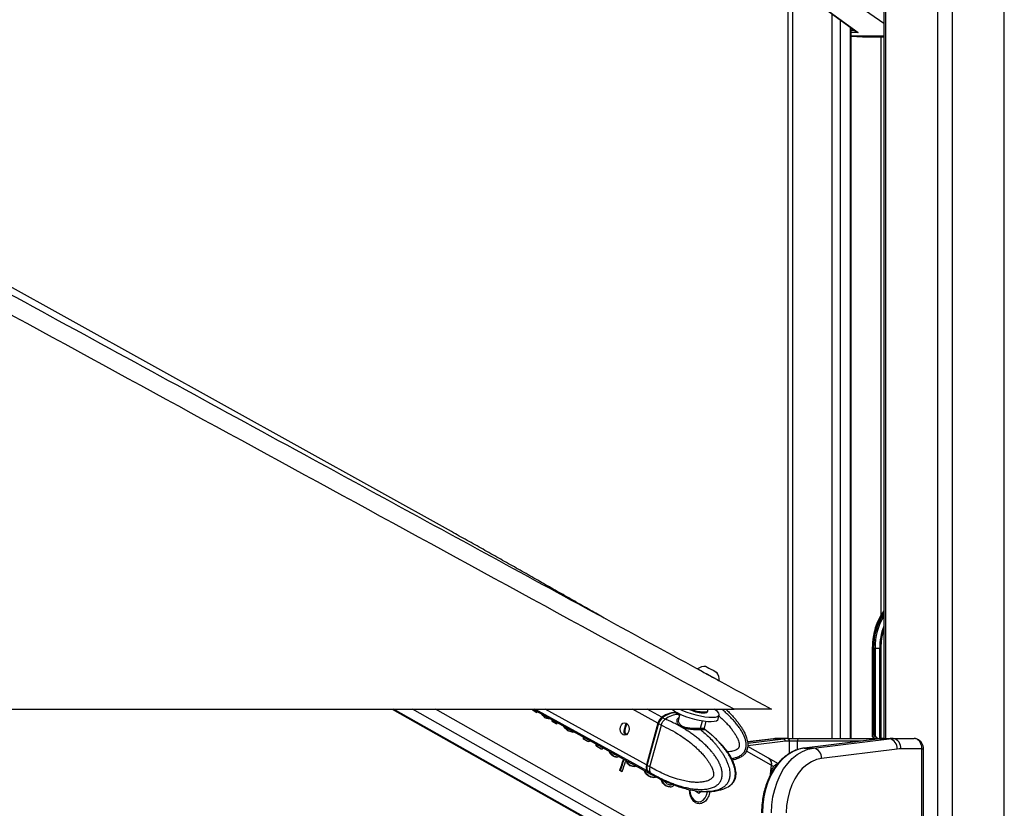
# Model space of a CAD drawing. Header units: millimetres. Extents: x 20 to 22981, y 40 to 19992.
# Tile 32 of 158: x 6044 to 6799, y 6536 to 7142. Entities that reach past the tile are written whole.
import ezdxf

# ---------------------------------------------------------------- set-up
doc = ezdxf.new("R2010")
doc.units = ezdxf.units.MM
doc.header["$LTSCALE"] = 2
doc.layers.add('COMPONENT_GEOMETRY', color=7, linetype='Continuous')
doc.styles.add('SLDTEXTSTYLE0', font='TXT', dxfattribs={"width": 0.75})
doc.dimstyles.new('SLDDIMSTYLE0', dxfattribs={"dimtxt": 100, "dimasz": 6.604, "dimexe": 0, "dimexo": 0.0625, "dimgap": 25, "dimtad": 0, "dimtih": 1, "dimtoh": 1, "dimdec": 0, "dimrnd": 1e-09, "dimzin": 12, "dimdsep": 46, "dimtxsty": 'SLDTEXTSTYLE0', "dimsah": 1, "dimcen": 0.09, "dimadec": 0, "dimazin": 3, "dimtfac": 1, "dimtdec": 0, "dimtofl": 0, "dimtmove": 0, "dimatfit": 3, "dimfxl": 1, "dimfrac": 2, "dimtolj": 1, "dimtzin": 12, "dimarcsym": 0})

# ---------------------------------------------------------------- blocks, each defined once
blk = doc.blocks.new('_D_4')
at = {"layer": 'COMPONENT_GEOMETRY', "color": 7}
for p, q in [((6638.52, 7959.49), (957.92, 7959.49)), ((964.27, 7959.49), (964.27, 5020.18)), ((727.26, 4999.87), (696.79, 4999.87)), ((696.79, 4999.87), (696.79, 4841.12)), ((1201.29, 4999.87), (1231.76, 4999.87)), ((1231.76, 4999.87), (1231.76, 4841.12)), ((696.79, 4841.12), (727.26, 4841.12)), ((1231.76, 4841.12), (1201.29, 4841.12)), ((964.27, 1752.2), (964.27, 4691.5)), ((5939.95, 1752.2), (957.92, 1752.2))]:
    blk.add_line(p, q, dxfattribs=at)
for points in [[(964.27, 7959.49), (963.26, 7952.89), (965.29, 7952.89)], [(964.27, 1752.2), (965.29, 1758.8), (963.26, 1758.8)]]:
    blk.add_solid(points, dxfattribs=at)
at = {"layer": 'COMPONENT_GEOMETRY', "color": 7, "char_height": 100, "attachment_point": 1, "style": 'SLDTEXTSTYLE0'}
for s, insert in [('10\'2.19"', (727.26, 4970.03)), ('3104mm', (691.5, 4820.41))]:
    blk.add_mtext(s, dxfattribs=dict(at, insert=insert))

msp = doc.modelspace()

# ---------------------------------------------------------------- linework, layer by layer
at = {"color": 8, "linetype": 'Continuous', "lineweight": 25}
for p, q in [((6748.24, 2191.49), (6748.24, 7939.49)), ((6759.31, 7939.49), (6759.31, 2191.49)), ((6799.26, 2191.49), (6799.26, 7939.49)), ((6708.14, 7760.96), (6708.14, 6590.02)), ((6636.74, 7234.49), (6636.74, 6590.02)), ((6706.75, 7139.06), (6676.69, 7159.97)), ((6667.23, 6590.02), (6667.23, 7146.36)), ((6673.4, 7141.84), (6673.4, 6590.02)), ((6681.18, 6590.02), (6681.18, 7136.14)), ((6681.61, 7133.9), (6684.23, 7133.9)), ((6686.97, 7132.12), (6681.61, 7132.12)), ((6681.61, 7129.62), (6706.75, 7129.62)), ((6706.75, 7129.41), (6681.61, 7129.41)), ((6681.61, 7129.29), (6690.48, 7128.96)), ((6704.86, 6685.26), (6704.86, 7128.96)), ((6698.06, 6659.49), (6697.76, 6659.49)), ((6703.63, 6590.02), (6703.63, 6659.49)), ((6704.51, 6659.49), (6704.51, 6590.02)), ((6573.85, 6475.06), (6330.55, 6612.47)), ((6588.24, 6475.06), (6344.94, 6612.47)), ((6595.43, 6480.95), (6362.56, 6612.47)), ((6525.09, 6565.09), (6438.96, 6612.47)), ((6524.54, 6569.68), (6446.76, 6612.47)), ((6533.39, 6601.7), (6513.81, 6612.47)), ((6536.47, 6606.28), (6525.23, 6612.47)), ((6548.9, 6608.45), (6549.97, 6607.83)), ((6509.75, 6601.31), (6509.21, 6601.6)), ((6566.07, 6597.83), (6567.66, 6603.57)), ((6508.18, 6595.5), (6507.49, 6595.88)), ((6622.61, 6589.83), (6602.18, 6587.3)), ((6602.31, 6586.45), (6629.68, 6589.83)), ((6631.22, 6587.84), (6602.35, 6584.27)), ((6622.12, 6589.8), (6622.61, 6589.83)), ((6634.44, 6578.56), (6634.44, 6588.02)), ((6640.4, 6588.02), (6640.4, 6581.37)), ((6689.24, 6588.02), (6640.4, 6588.02)), ((6706.73, 6590.02), (6706.78, 6590.02)), ((6620.43, 6569.48), (6601.35, 6580.25)), ((6736.06, 6582.02), (6737.23, 6582.02)), ((6619.43, 6574.11), (6619.35, 6574.11))]:
    msp.add_line(p, q, dxfattribs=at)
at = {"color": 7, "linetype": 'Continuous', "lineweight": 25}
for p, q in [((6706.75, 7760.96), (6706.75, 6590.02)), ((6374.84, 6748.91), (4581.99, 7744.75)), ((6633.39, 6590.02), (6633.39, 7244.18)), ((6648.42, 7160.14), (6685.68, 7132.84)), ((6648.96, 7159.97), (6686.97, 7132.12)), ((6681.61, 6590.02), (6681.61, 7135.82)), ((6681.61, 7129.29), (6690.46, 7128.96)), ((6690.48, 7128.96), (6706.75, 7128.96)), ((6376.75, 6747.85), (6374.84, 6748.91)), ((6697.77, 6660.28), (6697.76, 6659.49)), ((6697.76, 6659.49), (6697.76, 6592.2)), ((6698.06, 6659.49), (6698.06, 6592.49)), ((6698.98, 6658.63), (6698.98, 6659.49)), ((6698.98, 6659.49), (6700.03, 6659.49)), ((6698.98, 6592.49), (6698.98, 6658.63)), ((6699.99, 6591.95), (6699.99, 6658.63)), ((6700.03, 6659.49), (6703.63, 6659.49)), ((6703.63, 6659.49), (6704.51, 6659.49)), ((6700.12, 6657.51), (6700.12, 6591.84)), ((6578.6, 6640.81), (6578.61, 6640.8)), ((6580.47, 6634.38), (6580.5, 6634.36)), ((4051.92, 6612.47), (6591.82, 6612.47)), ((6329.53, 6612.47), (6572.01, 6475.53)), ((6437.75, 6611.88), (6437.18, 6611.88)), ((6437.42, 6612.47), (6527.99, 6562.64)), ((6438.6, 6611.12), (6438.03, 6611.12)), ((6440.02, 6610), (6438.03, 6611.12)), ((6438.6, 6611.12), (6440.58, 6610)), ((6440.58, 6610), (6440.02, 6610)), ((6440.58, 6610), (6440.78, 6610.62)), ((6445.36, 6607.76), (6444.8, 6607.76)), ((6447.23, 6605.87), (6446.66, 6605.87)), ((6448.67, 6605.3), (6448.11, 6605.3)), ((6450.05, 6605.22), (6449.48, 6605.22)), ((6538.99, 6604.9), (6537.01, 6605.99)), ((6544.59, 6612.29), (6544.27, 6612.47)), ((6548.9, 6608.45), (6546.66, 6609.68)), ((6550.24, 6608.79), (6549.17, 6604.91)), ((6571.48, 6610.56), (6571.67, 6611.27)), ((6579.54, 6604.83), (6580.44, 6608.09)), ((6451.93, 6604.48), (6451.93, 6604.48)), ((6453.23, 6602.86), (6452.66, 6602.86)), ((6455.35, 6601.34), (6452.66, 6602.86)), ((6453.23, 6602.86), (6455.91, 6601.34)), ((6455.91, 6601.34), (6455.35, 6601.34)), ((6455.91, 6601.34), (6456.17, 6602.15)), ((6462.07, 6598.36), (6461.51, 6598.36)), ((6508.99, 6601.35), (6509.21, 6601.6)), ((6533.39, 6601.7), (6524.54, 6569.68)), ((6533.79, 6601.55), (6524.95, 6569.53)), ((6525.1, 6569.37), (6533.95, 6601.39)), ((6527.18, 6568.24), (6536.02, 6600.24)), ((6533.95, 6601.39), (6536.02, 6600.25)), ((6536.02, 6600.25), (6536.02, 6600.24)), ((6539.12, 6604.85), (6538.99, 6604.9)), ((6549.29, 6604.87), (6549.22, 6604.69)), ((6569.03, 6597.96), (6570.48, 6603.2)), ((6464.86, 6595.91), (6464.3, 6595.91)), ((6468.1, 6594.96), (6467.54, 6594.96)), ((6568.63, 6597.57), (6569.1, 6597.24)), ((6698.22, 6591.25), (6698.03, 6591.53)), ((6698.98, 6592.49), (6698.06, 6592.49)), ((6698.22, 6591.25), (6700.83, 6591.25)), ((6700.12, 6591.84), (6700.83, 6591.25)), ((6476.8, 6589.54), (6476.23, 6589.54)), ((6479.59, 6587.65), (6476.23, 6589.54)), ((6476.8, 6589.54), (6480.15, 6587.65)), ((6480.15, 6587.65), (6479.59, 6587.65)), ((6486.54, 6585.25), (6485.97, 6585.25)), ((6486.6, 6584.29), (6486.03, 6584.29)), ((6487, 6583.79), (6486.43, 6583.79)), ((6489.95, 6581.8), (6486.43, 6583.79)), ((6487, 6583.79), (6490.52, 6581.8)), ((6622.12, 6589.8), (6602.17, 6587.33)), ((6618.39, 6574.9), (6602.33, 6583.97)), ((6629.68, 6589.83), (6622.61, 6589.83)), ((6632.76, 6590.02), (6625.69, 6590.02)), ((6632.76, 6590.02), (6633.03, 6590.02)), ((6633.03, 6590.02), (6641.96, 6590.02)), ((6634.44, 6588.02), (6634.17, 6588.02)), ((6640.4, 6588.02), (6634.44, 6588.02)), ((6641.96, 6590.02), (6706.78, 6590.02)), ((6703.8, 6589.82), (6645.69, 6582.63)), ((6645.69, 6582.63), (6645.81, 6582.64)), ((6703.93, 6589.83), (6645.81, 6582.64)), ((6645.81, 6582.64), (6652.88, 6582.64)), ((6652.88, 6582.64), (6711, 6589.83)), ((6703.8, 6589.82), (6703.93, 6589.83)), ((6703.93, 6589.83), (6711, 6589.83)), ((6706.78, 6590.02), (6707.01, 6590.02)), ((6707.01, 6590.02), (6714.08, 6590.02)), ((6714.08, 6590.02), (6729.95, 6590.02)), ((6490.52, 6581.8), (6489.95, 6581.8)), ((6497.22, 6578.42), (6496.66, 6578.42)), ((6499.54, 6576.33), (6498.97, 6576.33)), ((6501.77, 6575.63), (6501.21, 6575.63)), ((6717.15, 6581.86), (6659.03, 6574.67)), ((6736.06, 6582.02), (6719.73, 6582.02)), ((6736.06, 6418.02), (6736.06, 6582.02)), ((6737.23, 6418.02), (6737.23, 6582.02)), ((6509.65, 6572.55), (6509.08, 6572.55)), ((6510.3, 6571.18), (6509.73, 6571.18)), ((6512.51, 6569.07), (6511.95, 6569.07)), ((6515.36, 6568.4), (6514.79, 6568.4)), ((6527.18, 6568.23), (6525.1, 6569.37)), ((6527.18, 6568.24), (6527.18, 6568.23)), ((6625.49, 6570.81), (6618.77, 6574.68)), ((6620.43, 6569.48), (6619.17, 6560.39)), ((6622.21, 6568.45), (6620.63, 6569.36)), ((6504.71, 6565.52), (6504.15, 6565.52)), ((6505.49, 6564.77), (6504.15, 6565.52)), ((6504.71, 6565.52), (6506.05, 6564.77)), ((6506.05, 6564.77), (6505.49, 6564.77)), ((6524.37, 6563.2), (6523.81, 6563.2)), ((6525.63, 6564.79), (6527.61, 6563.71)), ((6526.75, 6561.03), (6526.18, 6561.03)), ((6527.61, 6563.71), (6527.74, 6563.63)), ((6528.38, 6560.37), (6527.81, 6560.37)), ((6528.47, 6562.38), (6530.63, 6561.2)), ((6530.01, 6560.13), (6529.45, 6560.13)), ((6536.35, 6558.74), (6535.79, 6558.74)), ((6537.62, 6555.7), (6537.05, 6555.7)), ((6538.63, 6557.32), (6542.73, 6555.64)), ((6539.83, 6553.65), (6539.26, 6553.65)), ((6541.39, 6553.01), (6540.83, 6553.01)), ((6542.91, 6552.84), (6542.35, 6552.84)), ((6543.64, 6554.5), (6543.08, 6554.5)), ((6544.56, 6554.84), (6543.99, 6554.84)), ((6545.69, 6554.33), (6547.7, 6553.57)), ((6562.56, 6549.31), (6562.54, 6549.85)), ((6564.73, 6547.71), (6562.56, 6549.31)), ((6564.11, 6549.58), (6563.25, 6548.8)), ((6566.8, 6549.58), (6564.73, 6547.71)), ((6564.26, 6541.42), (6564.62, 6541.42))]:
    msp.add_line(p, q, dxfattribs=at)
at = {"color": 7, "linetype": 'Continuous', "lineweight": 25, "flags": 128}
for points in [[(6563.83, 6643.48), (6563.84, 6643.47), (6564.28, 6643.24), (6565.29, 6642.69), (6566.82, 6641.85), (6568.75, 6640.8), (6570.92, 6639.61), (6573.19, 6638.37), (6575.39, 6637.17), (6577.34, 6636.1), (6578.91, 6635.24), (6579.98, 6634.65), (6580.47, 6634.38)], [(6570.27, 6645.36), (6570.47, 6645.25), (6571.26, 6644.82), (6572.54, 6644.12), (6574.1, 6643.27), (6575.72, 6642.39), (6577.14, 6641.61), (6578.15, 6641.05), (6578.6, 6640.81)], [(6536.72, 6605.75), (6536.7, 6605.83), (6536.71, 6605.91), (6536.72, 6605.97), (6536.76, 6606.01), (6536.8, 6606.03), (6536.86, 6606.04), (6536.93, 6606.02), (6537.01, 6605.99)], [(6550.29, 6612.47), (6552.33, 6611.52), (6555.48, 6610.26), (6558.9, 6609.1), (6562.44, 6608.1), (6565.99, 6607.29), (6569.39, 6606.71), (6572.52, 6606.37), (6575.25, 6606.29), (6577.49, 6606.47), (6579.15, 6606.9), (6580.16, 6607.57), (6580.49, 6608.46), (6580.11, 6609.52), (6579.06, 6610.72), (6577.35, 6612.01), (6576.64, 6612.46)], [(6551.43, 6608.26), (6554.58, 6606.99), (6558, 6605.84), (6561.54, 6604.84), (6565.08, 6604.03), (6568.49, 6603.45), (6571.61, 6603.11), (6574.35, 6603.02), (6576.59, 6603.21), (6578.25, 6603.64), (6579.26, 6604.31), (6579.54, 6604.83)], [(6568.01, 6609.66), (6569.74, 6609.71), (6570.92, 6610.01), (6571.47, 6610.53), (6571.48, 6610.56)], [(6568.2, 6610.37), (6569.94, 6610.42), (6571.12, 6610.72), (6571.66, 6611.24), (6571.68, 6611.6)], [(6571.68, 6611.6), (6571.44, 6612.5), (6571.43, 6612.53)], [(6509.13, 6601.76), (6510.24, 6600.75), (6511, 6599.22), (6511.28, 6597.39), (6511.05, 6595.55), (6510.34, 6593.97), (6509.25, 6592.89), (6507.96, 6592.49), (6506.65, 6592.81), (6505.54, 6593.82), (6504.78, 6595.35), (6504.5, 6597.18), (6504.73, 6599.02), (6505.44, 6600.6), (6506.53, 6601.68), (6507.82, 6602.08), (6509.13, 6601.76)], [(6533.97, 6601.61), (6533.9, 6601.6), (6533.84, 6601.59), (6533.81, 6601.57), (6533.79, 6601.55)], [(6645.81, 6582.64), (6641.49, 6581.72), (6637.29, 6580.06), (6633.26, 6577.68), (6629.47, 6574.61), (6625.97, 6570.9), (6622.83, 6566.61), (6620.08, 6561.81), (6617.77, 6556.56), (6615.94, 6550.95), (6614.61, 6545.07), (6613.81, 6539), (6613.54, 6532.83)], [(6620.61, 6532.83), (6620.88, 6539), (6621.69, 6545.07), (6623.01, 6550.95), (6624.85, 6556.56), (6627.15, 6561.81), (6629.9, 6566.61), (6633.04, 6570.9), (6636.54, 6574.61), (6640.33, 6577.68), (6644.36, 6580.06), (6648.56, 6581.72), (6652.88, 6582.64)], [(6524.95, 6569.53), (6524.95, 6569.53), (6524.96, 6569.49), (6524.99, 6569.46), (6525.04, 6569.42), (6525.1, 6569.37)], [(6659.03, 6574.67), (6655.08, 6573.8), (6651.24, 6572.18), (6647.6, 6569.85), (6644.2, 6566.85), (6641.13, 6563.23), (6638.42, 6559.06), (6636.14, 6554.41), (6634.32, 6549.37), (6633, 6544.02), (6632.19, 6538.48), (6631.92, 6532.83)], [(6525.09, 6565.09), (6526.68, 6563.52), (6528.24, 6562.52)], [(6557.74, 6550.73), (6557.84, 6549.42), (6558.43, 6546.9), (6559.47, 6544.69), (6560.9, 6542.97), (6562.61, 6541.85), (6564.46, 6541.43), (6566.33, 6541.73), (6568.06, 6542.72), (6569.55, 6544.35), (6570.67, 6546.48), (6571.34, 6548.96), (6571.38, 6549.23)]]:
    msp.add_lwpolyline(points, dxfattribs=at)
at = {"color": 8, "linetype": 'Continuous', "lineweight": 25, "flags": 128}
for points in [[(6550.12, 6608.38), (6550.05, 6608.39), (6548.9, 6608.45)], [(6533.79, 6601.55), (6533.79, 6601.54), (6533.8, 6601.51), (6533.83, 6601.47), (6533.88, 6601.43), (6533.95, 6601.39)]]:
    msp.add_lwpolyline(points, dxfattribs=at)
at = {"color": 7, "linetype": 'Continuous', "lineweight": 25}
for centre, radius, start, end in [((6745.8, 6660.54), 47.76, 144.83598, 180.26975), ((6744.56, 6660.32), 44.54, 148.07706, 181.06913), ((6569.88, 6634.73), 10.63, 87.86397, 124.66154), ((6569.88, 6634.73), 10.63, 357.98482, 34.78239), ((6541.71, 6599.43), 8.63, 127.37504, 164.7379), ((6546.36, 6594.19), 15.62, 82.10897, 129.25784), ((6549.57, 6591.54), 16.92, 92.29115, 128.15371), ((6559.33, 6629.38), 22.55, 228.38656, 249.50116), ((6570.23, 6641.92), 32.33, 245.75805, 266.06381), ((6570.48, 6642.79), 32.5, 248.93262, 265.98419), ((6567.23, 6597.47), 1.22, 162.57489, 225.02164), ((6625.69, 6564.94), 25.09, 90.0053, 97.06128), ((6632.76, 6564.94), 25.09, 90.0053, 97.06128), ((6629.31, 6587.96), 1.91, 356.52521, 78.78749), ((6634.18, 6563.94), 24.08, 90.0053, 97.06128), ((6632.41, 6588.27), 1.79, 351.95053, 78.57825), ((6632.68, 6588.27), 1.79, 351.95053, 78.57825), ((6642.21, 6588.22), 1.82, 97.87436, 186.14266), ((6651.4, 6575.14), 7.65, 356.52521, 78.78749), ((6707.01, 6564.94), 25.09, 90.0053, 97.06128), ((6714.08, 6564.94), 25.09, 90.0053, 97.06128), ((6709.51, 6582.33), 7.65, 356.52521, 78.78749), ((6712.66, 6583.02), 7.14, 351.95053, 78.57825), ((6719.74, 6560.95), 21.07, 90.0053, 97.06128), ((6197.14, 6671.2), 324.69, 341.00577, 342.61677), ((6197.64, 6671.22), 324.75, 341.00587, 342.56746), ((6198.52, 6670.62), 325.24, 341.00678, 342.42878), ((6529.43, 6567.94), 5.19, 160.35336, 213.31916), ((6615.31, 6570.65), 5.25, 347.08814, 54.04415), ((6614.8, 6570.41), 5.93, 349.792, 38.59603), ((6354.7, 6600.77), 267.78, 351.79798, 353.2627), ((6561.06, 6550.75), 2.92, 318.38454, 338.62998)]:
    msp.add_arc(centre, radius, start, end, dxfattribs=at)
at = {"color": 8, "linetype": 'Continuous', "lineweight": 25}
for centre, radius, start, end in [((6744.62, 6660.46), 46.57, 144.39615, 181.19035), ((6744.13, 6660.42), 45.16, 145.85956, 181.18371), ((6748.57, 6659.76), 44.94, 158.51797, 180.34319), ((6749.31, 6659.63), 44.8, 161.80323, 180.17517), ((6535.38, 6569.77), 9.8, 218.80158, 241.0487)]:
    msp.add_arc(centre, radius, start, end, dxfattribs=at)
at = {"color": 7, "linetype": 'Continuous', "lineweight": 25}
for centre, major_axis, ratio, start_param, end_param in [((6687.61, 7133.9), (3.37, -0.79), 0.545657, 3.547273, 4.650858), ((6687.61, 7133.9), (3.22, -1.41), 0.538837, 4.318563, 4.749806), ((6761.84, 6659.49), (61.81, 0), 0.582425, 3.141593, 3.196534), ((6272.47, 6624.95), (-77.61, 273.83), 0.555688, 4.509015, 4.511142), ((6238.36, 6644.22), (790.26, -681.04), 0.102331, 1.404326, 1.405437), ((6273.04, 6624.95), (-77.61, 273.83), 0.555688, 4.509015, 4.511142), ((6238.92, 6644.22), (790.26, -681.04), 0.102331, 1.404326, 1.405437), ((6277.37, 6622.19), (-143.44, 304.09), 0.446397, 4.458428, 4.460977), ((6256.26, 6634.11), (584.8, -561.71), 0.140198, 1.37609, 1.379434), ((6277.93, 6622.19), (-143.44, 304.09), 0.446397, 4.458428, 4.459746), ((6256.82, 6634.11), (584.8, -561.71), 0.140198, 1.37609, 1.379434), ((6357.6, 6576.88), (1478.57, -580.13), 0.037513, 1.524268, 1.525246), ((6358.16, 6576.88), (1478.57, -580.13), 0.037513, 1.524268, 1.525246), ((6309.71, 6603.92), (514.32, -26.88), 0.017336, 1.296483, 1.299264), ((6310.28, 6603.92), (514.32, -26.88), 0.017336, 1.296483, 1.299264), ((6301.56, 6608.85), (339.57, 70.03), 0.106457, 5.142914, 5.14412), ((6538.13, 6601.41), (2.86, 5.28), 0.648437, 0.949758, 1.912309), ((6537.72, 6601.63), (2.57, 4.75), 0.647199, 0.949283, 1.911834), ((6541.06, 6589.41), (10.34, 19.14), 0.647541, 0.341168, 0.949414), ((6541.06, 6589.41), (10.63, 18.97), 0.671543, 0.198472, 0.351285), ((6282.74, 6619.15), (-191.01, 329.88), 0.377355, 4.448988, 4.453812), ((6283.31, 6619.15), (-191.01, 329.88), 0.377355, 4.448988, 4.452598), ((6291.12, 6614.42), (-207.17, 339.07), 0.356928, 4.451377, 4.454746), ((6261.84, 6630.96), (822.75, -699.8), 0.098052, 1.406255, 1.409738), ((6291.69, 6614.42), (-207.17, 339.07), 0.356928, 4.451377, 4.453519), ((6262.41, 6630.96), (822.75, -699.8), 0.098052, 1.406255, 1.409738), ((6348.06, 6582.27), (937.64, -270.76), 0.046764, 1.456536, 1.460019), ((6348.62, 6582.27), (937.64, -270.76), 0.046764, 1.456536, 1.460019), ((6319.54, 6598.69), (336.61, 71.6), 0.11066, 5.14583, 5.148391), ((6314.68, 6601.11), (24.57, 239.15), 0.673536, 4.733207, 4.739475), ((6315.25, 6601.11), (24.57, 239.15), 0.673536, 4.733207, 4.738234), ((6698.76, 6591.49), (0.924, -0.924), 0.414214, 2.748894, 4.284783), ((6695.33, 6587.01), (0, 6), 0.682414, 5.239173, 5.497787), ((6699.69, 6591.49), (0.924, -0.924), 0.414214, 1.658095, 2.748894), ((6700.29, 6592.41), (0.924, -0.924), 0.414214, 4.799688, 4.930555), ((6695.73, 6587.01), (7.21, 0), 0.831789, 0.526784, 0.785398), ((6330.09, 6592.73), (298.94, 91.34), 0.174915, 5.184037, 5.188862), ((6324.48, 6595.58), (31.61, 236.68), 0.676817, 4.759079, 4.761088), ((6322.76, 6596.55), (-36.69, 259.09), 0.616783, 4.578093, 4.581807), ((6306.51, 6605.73), (-390.46, 447.27), 0.209455, 4.483252, 4.484363), ((6323.32, 6596.55), (-36.69, 259.09), 0.616783, 4.578093, 4.581807), ((6307.07, 6605.73), (-390.46, 447.27), 0.209455, 4.483252, 4.484363), ((6333.49, 6590.81), (173.98, 161.72), 0.537717, 5.188551, 5.194414), ((6326.32, 6594.54), (-204.76, 337.68), 0.359886, 4.450879, 4.456655), ((6326.89, 6594.54), (-204.76, 337.68), 0.359886, 4.450879, 4.455427), ((6299.29, 6609.81), (767.87, -668.1), 0.10549, 1.400374, 1.403484), ((6299.85, 6609.81), (767.87, -668.1), 0.10549, 1.400374, 1.403484), ((6294.46, 6612.85), (1012.93, -809.17), 0.078554, 1.429503, 1.430984), ((6386.39, 6560.61), (1010.15, -312.42), 0.045874, 1.471087, 1.473312), ((6386.96, 6560.61), (1010.15, -312.42), 0.045874, 1.471087, 1.473312), ((6381.85, 6563.5), (1031.11, -324.44), 0.04556, 1.468654, 1.470274), ((6354.5, 6578.95), (353.5, 62.61), 0.088111, 5.126466, 5.132498), ((6353.28, 6579.64), (217.17, 135.06), 0.398164, 5.236918, 5.24019), ((6339.68, 6587), (-201.04, 335.56), 0.364496, 4.451329, 4.455307), ((6290.21, 6615.25), (1368, -1012.09), 0.056924, 1.451926, 1.452325), ((6340.24, 6587), (-201.04, 335.56), 0.364496, 4.451329, 4.455307), ((6317.41, 6599.57), (669.68, -611.18), 0.121808, 1.388625, 1.392053), ((6317.97, 6599.57), (669.68, -611.18), 0.121808, 1.388625, 1.392053), ((6334.18, 6590.42), (-386.87, 445.14), 0.211299, 4.488979, 4.489536), ((6286.18, 6617.53), (1520, -1098.65), 0.050846, 1.458031, 1.458774), ((6387.29, 6560.11), (775.94, -177.63), 0.04645, 1.416377, 1.420091), ((6387.86, 6560.11), (775.94, -177.63), 0.04645, 1.416377, 1.420091), ((6383.91, 6562.34), (802.38, -192.88), 0.046858, 1.419376, 1.420819), ((6364.46, 6573.32), (295.53, 93.11), 0.181832, 5.190042, 5.195717), ((6529.28, 6569.4), (2.86, 5.28), 0.648437, 1.912309, 2.874859), ((6354.68, 6578.52), (-180.8, 324.17), 0.39107, 4.451443, 4.458348), ((6355.25, 6578.52), (-180.8, 324.17), 0.39107, 4.451443, 4.457117), ((6327.84, 6593.68), (745.21, -654.99), 0.108879, 1.398061, 1.40135), ((6328.41, 6593.68), (745.21, -654.99), 0.108879, 1.398061, 1.40135), ((6538.87, 6581.48), (10.34, 19.14), 0.647541, 2.874515, 3.136768), ((6334.13, 6590.45), (743.86, -654.21), 0.109087, 1.40495, 1.406999), ((6442.49, 6528.93), (1595.02, -646.43), 0.035576, 1.531704, 1.532726), ((6443.06, 6528.93), (1595.02, -646.43), 0.035576, 1.531704, 1.532726), ((6418.2, 6542.97), (1262.23, -456.73), 0.041431, 1.497708, 1.499233), ((6394.3, 6556.15), (614.03, -84.16), 0.036841, 1.353935, 1.35667), ((6394.87, 6556.15), (614.03, -84.16), 0.036841, 1.353935, 1.35667), ((6384.18, 6562.18), (393.54, 40.93), 0.046508, 5.08716, 5.091285), ((6378.89, 6565.17), (281.76, 100.27), 0.211868, 5.20777, 5.212964), ((6368.2, 6570.89), (-174.66, 320.77), 0.399605, 4.451853, 4.461125), ((6368.77, 6570.89), (-174.66, 320.77), 0.399605, 4.451853, 4.461125), ((6342.52, 6585.39), (713.34, -636.53), 0.114006, 1.394233, 1.397433), ((6343.09, 6585.39), (713.34, -636.53), 0.114006, 1.394233, 1.397433), ((6371.09, 6569.57), (-165.6, 315.82), 0.412621, 4.459468, 4.460421), ((6349.43, 6581.81), (693.5, -625.01), 0.117433, 1.398691, 1.40138), ((6456.55, 6521), (1614.63, -657.58), 0.035264, 1.53294, 1.533912), ((6457.11, 6521), (1614.63, -657.58), 0.035264, 1.53294, 1.533912), ((6426.24, 6538.43), (1139.67, -386.65), 0.043709, 1.483624, 1.485202), ((6405.19, 6550), (571.17, -59.47), 0.030517, 1.331465, 1.334207), ((6405.75, 6550), (571.17, -59.47), 0.030517, 1.331465, 1.334207), ((6395.27, 6555.6), (418.49, 27.17), 0.0272, 5.069341, 5.071592), ((6395.84, 6555.6), (418.49, 27.17), 0.0272, 5.068157, 5.071592), ((6395.58, 6555.75), (363.51, 57.24), 0.076266, 5.117667, 5.121835), ((6390.63, 6558.22), (308, 86.62), 0.157492, 5.185333, 5.188762), ((6391.2, 6558.22), (308, 86.62), 0.157492, 5.185333, 5.188762), ((6391.05, 6558.3), (269.35, 106.73), 0.241908, 5.218882, 5.224076), ((6381.08, 6563.94), (-83.25, 276.1), 0.546392, 4.512695, 4.515661)]:
    msp.add_ellipse(centre, major_axis=major_axis, ratio=ratio, start_param=start_param, end_param=end_param, dxfattribs=at)
for points, knots in [([(6591.82, 6612.47), (6385.14, 6725.29), (5990.82, 6940.55), (5458.3, 7231.57), (5063.47, 7447.73), (4787.38, 7599.42), (4635.48, 7683.21), (4552.76, 7729.14), (4538.7, 7736.95)], [0, 0, 0, 0, 0.301545, 0.575336, 0.777328, 0.878324, 0.97932, 1, 1, 1, 1]), ([(5540.44, 7201.78), (5575.09, 7182.86), (5644.4, 7145.04), (5748.34, 7088.31), (5886.93, 7012.69), (6060.15, 6918.18), (6257.49, 6810.53), (6444.29, 6708.62), (6561.81, 6644.52), (6620.57, 6612.47)], [0, 0, 0, 0, 0.09622, 0.19244, 0.28866, 0.481099, 0.673539, 0.83677, 1, 1, 1, 1]), ([(6493.53, 6681.77), (6490.02, 6683.75), (6482.55, 6687.97), (6471.07, 6694.49), (6459.12, 6701.28), (6447.18, 6708.08), (6435.23, 6714.88), (6423.27, 6721.68), (6411.27, 6728.48), (6399.22, 6735.28), (6387.13, 6742.07), (6378.92, 6746.64), (6374.84, 6748.91)], [0, 0, 0, 0, 0.092762, 0.197647, 0.301509, 0.40435, 0.506172, 0.606976, 0.706761, 0.805528, 0.903275, 1, 1, 1, 1]), ([(6698.98, 6658.63), (6699.01, 6658.63), (6699.12, 6658.63), (6699.36, 6658.63), (6699.7, 6658.63), (6699.9, 6658.63), (6699.99, 6658.63)], [0, 0, 0, 0, 0.090131, 0.431109, 0.74027, 1, 1, 1, 1]), ([(6699.99, 6658.63), (6699.99, 6658.63), (6699.99, 6658.63), (6699.99, 6658.63), (6700, 6658.63), (6700.01, 6658.6), (6700.02, 6658.5), (6700.06, 6658.13), (6700.09, 6657.79), (6700.12, 6657.51)], [0, 0, 0, 0, 0.001216, 0.00282, 0.005802, 0.018793, 0.070056, 0.274202, 1, 1, 1, 1]), ([(6585.51, 6612.47), (6586.38, 6611.65), (6587.97, 6610.15), (6590.15, 6607.85), (6592.13, 6605.65), (6594.02, 6603.37), (6595.82, 6601.01), (6597.48, 6598.59), (6599, 6596.07), (6600.13, 6593.87), (6600.91, 6592.03), (6601.5, 6590.41), (6602.03, 6588.5), (6602.39, 6586.31), (6602.42, 6584.07), (6602.08, 6582.04), (6601.43, 6580.29), (6600.59, 6578.85), (6599.51, 6577.57), (6598.29, 6576.5), (6596.98, 6575.63), (6595.52, 6574.87), (6593.8, 6574.2), (6592.08, 6573.69), (6590.94, 6573.47), (6590.49, 6573.39)], [0, 0, 0, 0, 0.070005, 0.127696, 0.185447, 0.243427, 0.301509, 0.358539, 0.415754, 0.473804, 0.503037, 0.532351, 0.575261, 0.618696, 0.661936, 0.70603, 0.738052, 0.771007, 0.80303, 0.835857, 0.86543, 0.895366, 0.931783, 0.973596, 1, 1, 1, 1]), ([(6620.57, 6612.47), (6620.51, 6612.47), (6620.38, 6612.47), (6619.26, 6612.47), (6617.55, 6612.47), (6615.48, 6612.47), (6612.79, 6612.47), (6608.72, 6612.47), (6603.45, 6612.47), (6597.39, 6612.47), (6593.68, 6612.47), (6591.82, 6612.47)], [0, 0, 0, 0, 0.126422, 0.252572, 0.339466, 0.426258, 0.513661, 0.601078, 0.759673, 0.879728, 1, 1, 1, 1]), ([(6507.51, 6595.99), (6507.61, 6596.41), (6507.8, 6597.26), (6508.16, 6598.64), (6508.49, 6599.83), (6508.77, 6600.75), (6508.92, 6601.15), (6508.99, 6601.35)], [0, 0, 0, 0, 0.2220762, 0.4457715, 0.6401425, 0.8216515, 1, 1, 1, 1]), ([(6508.18, 6595.5), (6508.23, 6595.94), (6508.33, 6596.75), (6508.62, 6598.09), (6508.94, 6599.29), (6509.27, 6600.28), (6509.54, 6600.93), (6509.71, 6601.19), (6509.77, 6601.29)], [0, 0, 0, 0, 0.211369, 0.388355, 0.566092, 0.727316, 0.897886, 1, 1, 1, 1]), ([(6536.02, 6600.24), (6538.4, 6599.11), (6543.17, 6596.84), (6549.58, 6593.03), (6555.29, 6589.12), (6559.49, 6585.83), (6562.76, 6582.96), (6565.17, 6580.65), (6567.52, 6578.2), (6569.53, 6575.86), (6571.2, 6573.67), (6572.58, 6571.66), (6573.86, 6569.52), (6574.87, 6567.49), (6575.59, 6565.59), (6575.97, 6564.19), (6576.14, 6563.04), (6576.17, 6562.29), (6576.1, 6561.64), (6575.97, 6561.13), (6575.76, 6560.63), (6575.46, 6560.15), (6574.88, 6559.46), (6574, 6558.72), (6572.81, 6558.02), (6571.58, 6557.49), (6569.69, 6556.88), (6567.08, 6556.41), (6563.83, 6556.23), (6560.6, 6556.37), (6556.98, 6556.79), (6552.95, 6557.56), (6547.92, 6558.89), (6542.34, 6560.81), (6536.74, 6563.2), (6531.68, 6565.69), (6528.68, 6567.39), (6527.18, 6568.24)], [0, 0, 0, 0, 0.073738, 0.14775, 0.20409, 0.260616, 0.289263, 0.317953, 0.346811, 0.375753, 0.395318, 0.414939, 0.434828, 0.454884, 0.467894, 0.48112, 0.487197, 0.493393, 0.497432, 0.501609, 0.505043, 0.510136, 0.515353, 0.527914, 0.540826, 0.553414, 0.566082, 0.598147, 0.630574, 0.661678, 0.692891, 0.736823, 0.780893, 0.842838, 0.905002, 0.952464, 1, 1, 1, 1]), ([(6527.74, 6563.63), (6527.74, 6563.63), (6529.25, 6562.73), (6532.31, 6561.01), (6536.47, 6558.92), (6540.16, 6557.25), (6543.36, 6555.92), (6546.6, 6554.71), (6550.34, 6553.48), (6553.79, 6552.54), (6556.95, 6551.85), (6559.69, 6551.36), (6562.8, 6550.98), (6565.74, 6550.83), (6568.14, 6550.89), (6570.01, 6551.03), (6571.87, 6551.3), (6573.64, 6551.7), (6575.3, 6552.23), (6576.93, 6552.93), (6578.3, 6553.75), (6579.41, 6554.63), (6580.23, 6555.44), (6581.02, 6556.42), (6581.69, 6557.56), (6582.22, 6558.84), (6582.6, 6560.25), (6582.79, 6561.85), (6582.76, 6563.51), (6582.51, 6565.45), (6582.06, 6567.22), (6581.52, 6568.79), (6581.03, 6570.02), (6580.45, 6571.27), (6579.56, 6572.99), (6578.32, 6575.05), (6576.69, 6577.4), (6574.78, 6579.83), (6572.6, 6582.3), (6570.15, 6584.81), (6567.6, 6587.17), (6564.96, 6589.42), (6562.24, 6591.57), (6559.45, 6593.61), (6556.62, 6595.54), (6553.52, 6597.5), (6550.16, 6599.47), (6546.52, 6601.41), (6542.85, 6603.21), (6540.37, 6604.32), (6539.12, 6604.85), (6539.12, 6604.85)], [0, 0, 0, 0, 0.000001, 0.042299, 0.084662, 0.113207, 0.141774, 0.170414, 0.199082, 0.240084, 0.260638, 0.28121, 0.310911, 0.340705, 0.356782, 0.372888, 0.389105, 0.405375, 0.419337, 0.433377, 0.450167, 0.458725, 0.467353, 0.477165, 0.487183, 0.495779, 0.505908, 0.516391, 0.527138, 0.538147, 0.554694, 0.563139, 0.571618, 0.581606, 0.591626, 0.611828, 0.63244, 0.653131, 0.679323, 0.705597, 0.73206, 0.758566, 0.785562, 0.812587, 0.839695, 0.866827, 0.900037, 0.933281, 0.966624, 0.999999, 1, 1, 1, 1]), ([(6536.02, 6600.25), (6536.11, 6600.56), (6536.3, 6601.2), (6536.72, 6602.12), (6537.23, 6603), (6537.78, 6603.75), (6538.36, 6604.37), (6538.75, 6604.72), (6538.97, 6604.89), (6538.99, 6604.9)], [0, 0, 0, 0, 0.1727183, 0.3504478, 0.5231653, 0.700887, 0.8420862, 0.9859711, 1, 1, 1, 1]), ([(6569.18, 6597.18), (6569.18, 6597.18), (6569.22, 6597.15), (6569.13, 6597.22), (6568.96, 6597.56), (6569.03, 6597.85), (6569.06, 6597.97)], [0, 0, 0, 0, 0.001012, 0.416614, 0.755335, 1, 1, 1, 1]), ([(6509.11, 6592.71), (6508.78, 6592.91), (6508.1, 6593.32), (6507.49, 6594.45), (6507.4, 6595.41), (6507.5, 6595.91), (6507.51, 6595.99)], [0, 0, 0, 0, 0.316542, 0.636079, 0.942993, 1, 1, 1, 1]), ([(6509.52, 6593.18), (6509.4, 6593.22), (6508.95, 6593.39), (6508.42, 6594.07), (6508.15, 6594.89), (6508.17, 6595.38), (6508.18, 6595.5)], [0, 0, 0, 0, 0.136209, 0.511367, 0.881597, 1, 1, 1, 1]), ([(6574.45, 6592.83), (6572.81, 6594.28), (6571.06, 6595.84), (6569.22, 6597.14), (6569.1, 6597.23)], [0, 0, 0, 0, 0.933663, 1, 1, 1, 1]), ([(6587.09, 6552.84), (6587.13, 6552.85), (6587.72, 6553.14), (6588.55, 6553.73), (6589.57, 6554.6), (6590.34, 6555.41), (6591.09, 6556.39), (6591.74, 6557.53), (6592.26, 6558.81), (6592.63, 6560.22), (6592.83, 6561.82), (6592.85, 6563.48), (6592.7, 6565.01), (6592.4, 6566.79), (6592, 6568.39), (6591.47, 6569.99), (6591, 6571.25), (6590.28, 6572.96), (6589.27, 6575.02), (6587.93, 6577.37), (6586.37, 6579.8), (6584.57, 6582.27), (6582.55, 6584.77), (6580.45, 6587.14), (6578.26, 6589.39), (6576.16, 6591.4), (6574.76, 6592.61), (6574.14, 6593.15)], [0, 0, 0, 0, 0.0029985, 0.04789, 0.0705862, 0.0935909, 0.1197538, 0.1464648, 0.1693848, 0.1963947, 0.2243462, 0.2529999, 0.2823552, 0.3043585, 0.3490025, 0.3716094, 0.3982427, 0.4249601, 0.4788265, 0.5337842, 0.5889565, 0.6587932, 0.7288503, 0.7994097, 0.8700864, 0.9420663, 1, 1, 1, 1]), ([(6587.09, 6552.84), (6587.28, 6552.93), (6588.19, 6553.36), (6589.55, 6554.41), (6590.99, 6555.87), (6592.12, 6557.46), (6592.89, 6559.31), (6593.33, 6561.41), (6593.39, 6563.71), (6593.1, 6566.11), (6592.47, 6568.49), (6591.49, 6571.32), (6590.05, 6574.58), (6587.97, 6578.16), (6585.51, 6581.59), (6582.62, 6584.98), (6579.18, 6588.47), (6576.59, 6591.1), (6575.01, 6592.39), (6574.89, 6592.48)], [0, 0, 0, 0, 0.013652, 0.065351, 0.101411, 0.136853, 0.173657, 0.213059, 0.254544, 0.299616, 0.346868, 0.392665, 0.474348, 0.558248, 0.647466, 0.744692, 0.853841, 0.988748, 1, 1, 1, 1]), ([(6625.69, 6590.02), (6624.81, 6590), (6623.62, 6589.98), (6622.43, 6589.84), (6622.12, 6589.8)], [0, 0, 0, 0, 0.738202, 1, 1, 1, 1]), ([(6645.69, 6582.63), (6644.96, 6582.52), (6642.88, 6582.2), (6640.66, 6581.65), (6639.25, 6580.99), (6639.1, 6580.92)], [0, 0, 0, 0, 0.329072, 0.931306, 1, 1, 1, 1]), ([(6736.06, 6582.02), (6736.04, 6582.46), (6736.01, 6583.35), (6735.75, 6584.64), (6735.33, 6585.87), (6734.77, 6586.99), (6734.07, 6587.97), (6733.26, 6588.78), (6732.35, 6589.42), (6731.47, 6589.8), (6730.66, 6589.99), (6730.19, 6590.01), (6729.95, 6590.02)], [0, 0, 0, 0, 0.104655, 0.212303, 0.316738, 0.424134, 0.528891, 0.636619, 0.74238, 0.851183, 0.925087, 1, 1, 1, 1]), ([(6737.22, 6582.02), (6737.22, 6582.05), (6737.28, 6582.84), (6736.98, 6584.41), (6736.1, 6586.54), (6734.67, 6588.27), (6732.93, 6589.41), (6731.32, 6590), (6730.31, 6589.96), (6729.96, 6589.94)], [0, 0, 0, 0, 0.0072353, 0.1932103, 0.3831253, 0.5750223, 0.7440889, 0.9103232, 1, 1, 1, 1]), ([(6639.1, 6580.92), (6637.96, 6580.43), (6635.52, 6579.4), (6631.99, 6577.1), (6628.53, 6574.2), (6625.32, 6570.76), (6622.41, 6566.84), (6619.83, 6562.48), (6617.63, 6557.75), (6615.82, 6552.71), (6614.43, 6547.41), (6613.48, 6541.93), (6613.02, 6537.04), (6612.97, 6534), (6612.95, 6532.83)], [0, 0, 0, 0, 0.075973, 0.162036, 0.248467, 0.335227, 0.422233, 0.509398, 0.596648, 0.683931, 0.771215, 0.85849, 0.94576, 1, 1, 1, 1]), ([(6527.18, 6568.23), (6527.1, 6567.93), (6526.94, 6567.3), (6526.85, 6566.4), (6526.88, 6565.54), (6527.03, 6564.82), (6527.27, 6564.22), (6527.47, 6563.88), (6527.6, 6563.72), (6527.61, 6563.71)], [0, 0, 0, 0, 0.172712, 0.350434, 0.523145, 0.70086, 0.842072, 0.985971, 1, 1, 1, 1]), ([(6618.62, 6574.75), (6618.65, 6574.74), (6618.8, 6574.7), (6619.1, 6574.46), (6619.38, 6574.16), (6619.43, 6574.11)], [0, 0, 0, 0, 0.146798, 0.842752, 1, 1, 1, 1]), ([(6622.21, 6568.45), (6621.6, 6567.62), (6620.45, 6566.06), (6619.97, 6563.69), (6619.74, 6562.57)], [0, 0, 0, 0, 0.528128, 1, 1, 1, 1]), ([(6625.17, 6570.1), (6624.77, 6570.1), (6623.83, 6570.11), (6622.81, 6569.06), (6622.21, 6568.45)], [0, 0, 0, 0, 0.415091, 1, 1, 1, 1]), ([(6530.63, 6561.2), (6532.86, 6559.99), (6535.29, 6558.66), (6537.81, 6557.57), (6538.02, 6557.48)], [0, 0, 0, 0, 0.915334, 1, 1, 1, 1]), ([(6537.68, 6557.65), (6537.67, 6557.66), (6537.64, 6557.7), (6537.94, 6557.62), (6538.41, 6557.42), (6538.63, 6557.32)], [0, 0, 0, 0, 0.153857, 0.588282, 1, 1, 1, 1]), ([(6538.35, 6557.44), (6538.35, 6557.44), (6538.1, 6557.39), (6537.91, 6557.5), (6537.71, 6557.61)], [0, 0, 0, 0, 0.000259, 1, 1, 1, 1]), ([(6542.73, 6555.64), (6542.98, 6555.54), (6543.5, 6555.33), (6544.44, 6554.9), (6545.18, 6554.56), (6545.59, 6554.38), (6545.69, 6554.33)], [0, 0, 0, 0, 0.29905, 0.59799, 0.901491, 1, 1, 1, 1]), ([(6547.7, 6553.55), (6548.24, 6553.36), (6549.71, 6552.85), (6552.76, 6551.92), (6557.31, 6550.73), (6563.43, 6549.54), (6568.09, 6549.32), (6570.62, 6549.2)], [0, 0, 0, 0, 0.074949, 0.203396, 0.408515, 0.680061, 1, 1, 1, 1]), ([(6570.61, 6549.2), (6572.42, 6549.25), (6575.63, 6549.34), (6579.9, 6550.1), (6583.03, 6551.02), (6585.25, 6551.89), (6586.43, 6552.49), (6586.92, 6552.74)], [0, 0, 0, 0, 0.334267, 0.589201, 0.776626, 0.906868, 1, 1, 1, 1]), ([(6573.01, 6549.33), (6572.95, 6548.57), (6572.75, 6546.35), (6571.13, 6543.21), (6568.52, 6540.61), (6565.88, 6539.8), (6563.81, 6540.02), (6562.32, 6540.62), (6560.96, 6541.63), (6559.41, 6543.45), (6557.97, 6546.49), (6557.78, 6549.34), (6557.68, 6550.75)], [0, 0, 0, 0, 0.070106, 0.205317, 0.339718, 0.472875, 0.539145, 0.605648, 0.671779, 0.738348, 0.871294, 1, 1, 1, 1])]:
    msp.add_open_spline(points, degree=3, knots=knots, dxfattribs=at)
at = {"color": 8, "linetype": 'Continuous', "lineweight": 25}
for points, knots in [([(6566.37, 6596.6), (6566.17, 6596.61), (6565.12, 6596.61), (6562.78, 6596.65), (6559.16, 6596.82), (6555.44, 6597.28), (6552.16, 6598.26), (6549.77, 6599.78), (6548.34, 6601.71), (6547.95, 6603.78), (6548.32, 6605.43), (6549.23, 6605.86), (6549.46, 6605.96)], [0, 0, 0, 0, 0.026506, 0.138416, 0.252662, 0.374435, 0.493874, 0.60327, 0.712696, 0.829841, 0.958483, 1, 1, 1, 1]), ([(6580.23, 6607.33), (6580.5, 6607.1), (6581.76, 6606.01), (6583.92, 6603.94), (6586.67, 6601.12), (6588.98, 6598.45), (6590.88, 6595.99), (6592.41, 6593.77), (6593.8, 6591.44), (6594.84, 6589.25), (6595.51, 6587.24), (6595.81, 6585.79), (6595.85, 6584.63), (6595.78, 6583.88), (6595.6, 6583.25), (6595.35, 6582.77), (6594.99, 6582.31), (6594.53, 6581.89), (6593.66, 6581.3), (6592.37, 6580.72), (6590.7, 6580.24), (6588.99, 6579.94), (6587.67, 6579.76), (6586.92, 6579.76), (6586.75, 6579.76)], [0, 0, 0, 0, 0.027333, 0.126785, 0.226823, 0.327153, 0.394974, 0.462991, 0.531937, 0.601461, 0.646563, 0.692412, 0.713478, 0.734954, 0.748957, 0.763436, 0.77534, 0.792994, 0.811082, 0.854622, 0.899382, 0.94302, 0.986936, 1, 1, 1, 1]), ([(6589.93, 6574.62), (6590.54, 6574.73), (6591.99, 6574.97), (6593.83, 6575.53), (6595.43, 6576.2), (6596.66, 6576.86), (6597.86, 6577.69), (6598.93, 6578.7), (6599.83, 6579.87), (6600.53, 6581.21), (6601.01, 6582.75), (6601.21, 6584.4), (6601.16, 6586.37), (6600.82, 6588.2), (6600.34, 6589.85), (6599.87, 6591.14), (6599.29, 6592.49), (6598.38, 6594.33), (6597.06, 6596.58), (6595.28, 6599.18), (6593.16, 6601.91), (6590.69, 6604.73), (6587.86, 6607.62), (6585.12, 6610.2), (6583.28, 6611.78), (6582.47, 6612.47)], [0, 0, 0, 0, 0.036048, 0.086699, 0.11252, 0.138548, 0.16815, 0.198372, 0.224304, 0.254864, 0.28649, 0.31891, 0.352123, 0.402044, 0.427521, 0.4531, 0.483233, 0.513462, 0.574409, 0.63659, 0.699014, 0.77803, 0.857295, 0.937129, 1, 1, 1, 1]), ([(6549.22, 6604.69), (6549.16, 6604.56), (6548.84, 6603.89), (6549.25, 6602.35), (6550.44, 6600.53), (6552.67, 6599.1), (6555.74, 6598.25), (6559.24, 6597.92), (6562.66, 6597.84), (6564.88, 6597.83), (6565.88, 6597.83), (6566.07, 6597.83)], [0, 0, 0, 0, 0.030024, 0.167108, 0.293509, 0.419035, 0.556953, 0.699588, 0.834964, 0.968365, 1, 1, 1, 1]), ([(6566.07, 6597.83), (6566.75, 6597.83), (6568.18, 6597.83), (6569.05, 6597.81), (6568.95, 6597.95), (6568.92, 6597.99)], [0, 0, 0, 0, 0.407755, 0.866196, 1, 1, 1, 1]), ([(6569.1, 6597.24), (6569.13, 6597.22), (6569.56, 6596.92), (6569.48, 6596.77), (6568.64, 6596.6), (6567.1, 6596.6), (6566.37, 6596.6)], [0, 0, 0, 0, 0.022987, 0.350021, 0.694811, 1, 1, 1, 1]), ([(6566.37, 6596.6), (6567.43, 6595.71), (6569.67, 6593.81), (6572.99, 6590.68), (6575.77, 6587.79), (6577.93, 6585.33), (6579.52, 6583.4), (6581.05, 6581.38), (6582.52, 6579.28), (6583.91, 6577.09), (6585.2, 6574.78), (6586.19, 6572.75), (6586.9, 6571.03), (6587.46, 6569.49), (6588.01, 6567.67), (6588.45, 6565.55), (6588.68, 6563.33), (6588.63, 6561.28), (6588.33, 6559.45), (6587.87, 6557.92), (6587.23, 6556.51), (6586.47, 6555.29), (6585.62, 6554.26), (6584.67, 6553.32), (6583.53, 6552.42), (6582.19, 6551.6), (6580.73, 6550.91), (6579.24, 6550.36), (6577.53, 6549.89), (6575.64, 6549.52), (6573.55, 6549.29), (6571.87, 6549.19), (6570.89, 6549.21), (6570.6, 6549.21)], [0, 0, 0, 0, 0.0656312, 0.1387799, 0.2120956, 0.2490971, 0.2861374, 0.323324, 0.3605763, 0.3971539, 0.4338502, 0.4710821, 0.4898313, 0.5086325, 0.5361539, 0.5640117, 0.5917447, 0.6200253, 0.6405636, 0.6617003, 0.6822387, 0.7032931, 0.7222607, 0.7414607, 0.7648177, 0.7916355, 0.8186671, 0.8461769, 0.8737908, 0.9106941, 0.9477192, 0.9850259, 1, 1, 1, 1])]:
    msp.add_open_spline(points, degree=3, knots=knots, dxfattribs=at)

# ---------------------------------------------------------------- dimensions: what is measured, and where the dimension line sits
at = {"layer": 'COMPONENT_GEOMETRY', "color": 7}
dim = msp.add_linear_dim(base=(964.27, 7959.49), p1=(5942.49, 1752.2), p2=(6641.06, 7959.49), angle=90, dimstyle='SLDDIMSTYLE0', dxfattribs=at)
dim.commit()
dim.dimension.update_dxf_attribs({"geometry": '_D_4', "text_midpoint": (964.27, 4855.84), "dimtype": 160})

doc.saveas('drawing.dxf')
